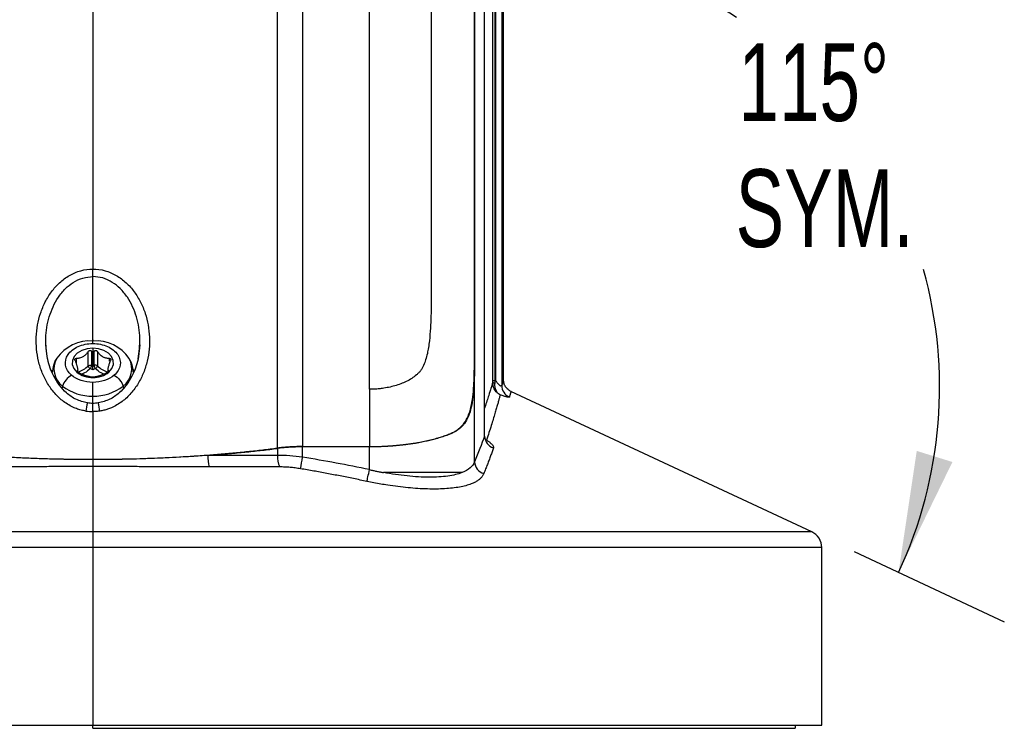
# Model space of a CAD drawing. Header units: millimetres. Extents: x 19 to 819, y 19 to 629.
# Tile 59 of 73: x 624 to 705, y 262 to 320. Entities that reach past the tile are written whole.
import ezdxf

# ---------------------------------------------------------------- set-up
doc = ezdxf.new("R2010")
doc.units = ezdxf.units.MM
doc.header["$LTSCALE"] = 3
doc.layers.add('DIMENSIONS', color=140, linetype='Continuous', lineweight=25)
doc.styles.add('SLDTEXTSTYLE0', font='TXT', dxfattribs={"width": 0.7})
doc.dimstyles.new('SLDDIMSTYLE4', dxfattribs={"dimtxt": 6.474023, "dimasz": 9.906, "dimexe": 0, "dimexo": 0.0625, "dimgap": 1.618506, "dimtad": 0, "dimtih": 1, "dimtoh": 1, "dimdec": 4, "dimlfac": 3, "dimzin": 12, "dimdsep": 46, "dimtxsty": 'SLDTEXTSTYLE0', "dimsah": 1, "dimcen": 0.09, "dimadec": 0, "dimazin": 3, "dimtfac": 1, "dimtdec": 0, "dimtofl": 0, "dimtmove": 0, "dimatfit": 3, "dimfxl": 0, "dimfrac": 2, "dimtolj": 1, "dimtzin": 12, "dimarcsym": 0})

# ---------------------------------------------------------------- blocks, each defined once
blk = doc.blocks.new('_D_6')
at = {"layer": 'DIMENSIONS'}
blk.add_line((692.363, 276.696), (704.627, 270.975), dxfattribs=at)
for start, end in [(57.59631, 90), (334.99, 15.58273)]:
    blk.add_arc((663.599, 290.115), 35.748, start, end, dxfattribs=at)
for points in [[(663.599, 325.863), (673.209, 323.018), (673.62, 326.038)], [(695.995, 275.002), (700.391, 284.009), (697.48, 284.914)]]:
    blk.add_solid(points, dxfattribs=at)
at = {"layer": 'DIMENSIONS', "char_height": 6.35, "attachment_point": 1, "style": 'SLDTEXTSTYLE0'}
for s, insert in [('115°', (682.929, 318.193)), ('SYM.', (682.694, 307.903))]:
    blk.add_mtext(s, dxfattribs=dict(at, insert=insert))

msp = doc.modelspace()

# ---------------------------------------------------------------- linework, layer by layer
for p, q in [((630.226422, 376.398982), (630.226422, 299.759516)), ((645.286625, 285.144239), (645.286625, 375.362844)), ((647.341215, 375.019696), (647.341215, 285.269135)), ((652.804749, 289.941367), (652.804749, 374.789021)), ((662.20587, 286.12094), (662.20587, 360.888836)), ((662.208545, 286.286625), (662.208545, 360.837415)), ((662.869071, 290.650599), (662.869071, 341.112076)), ((663.046049, 340.94115), (663.046049, 290.623267)), ((663.103611, 340.940904), (663.103611, 290.647333)), ((663.599185, 340.461185), (663.599185, 290.267576)), ((663.748552, 290.71219), (663.748552, 331.21633)), ((630.226422, 293.882705), (630.226422, 299.147141)), ((626.416915, 293.327318), (626.385142, 293.572182)), ((634.067702, 293.572166), (634.035912, 293.327174)), ((629.847167, 291.85207), (629.847167, 293.025594)), ((630.126389, 293.057462), (630.126389, 291.883938)), ((630.226422, 293.293209), (630.226422, 292.971525)), ((630.226422, 291.835494), (630.226422, 292.971524)), ((630.326452, 291.883937), (630.326455, 293.057462)), ((630.605677, 293.025594), (630.605677, 291.85207)), ((628.877409, 292.466954), (628.877409, 292.011744)), ((631.575433, 292.248016), (631.575435, 292.466954)), ((661.372049, 292.239578), (661.383194, 292.239578)), ((661.38316, 284.02478), (661.38316, 292.181254)), ((626.896101, 291.505799), (626.851387, 291.440018)), ((628.913169, 291.34087), (629.020049, 291.330324)), ((628.976141, 291.406859), (628.976141, 291.389841)), ((628.98864, 291.364708), (628.98864, 291.514713)), ((630.226422, 290.947862), (630.226422, 290.900061)), ((631.539675, 291.34087), (631.432795, 291.330324)), ((631.464204, 291.516396), (631.464204, 291.364708)), ((631.476703, 291.389842), (631.476703, 291.406859)), ((633.585992, 291.463303), (633.539849, 291.529495)), ((663.046049, 290.623267), (663.050377, 290.624179)), ((663.050378, 290.624179), (663.103611, 290.647333)), ((652.804749, 289.941367), (652.804749, 285.269135)), ((688.90999, 278.306918), (664.352549, 289.763459)), ((630.226422, 288.123617), (630.226422, 284.230908)), ((659.514339, 286.342766), (659.446759, 286.342766)), ((662.20587, 286.12094), (662.19377, 286.259742)), ((645.286625, 285.116071), (645.286625, 284.551497)), ((647.341215, 285.269135), (652.804749, 285.269135)), ((652.804749, 285.240911), (647.341215, 285.240911)), ((647.341215, 284.404828), (647.341215, 285.240911)), ((652.804749, 283.384909), (652.804749, 285.240911)), ((630.226422, 283.637935), (630.226422, 278.306918)), ((630.226422, 278.306918), (571.542854, 278.306918)), ((688.90999, 278.306918), (630.226422, 278.306918)), ((630.226422, 277.023087), (570.725121, 277.023087)), ((630.226422, 277.023087), (630.226422, 262.521304)), ((689.727723, 277.023087), (630.226422, 277.023087)), ((689.727723, 262.521304), (689.727723, 277.023087)), ((570.725121, 262.521304), (630.226422, 262.521304)), ((630.224272, 262.271032), (630.224418, 262.521304)), ((630.226422, 262.521304), (689.727723, 262.521304)), ((687.549353, 262.521304), (687.544989, 262.271304))]:
    msp.add_line(p, q)
at = {"flags": 128}
for points in [[(630.226422, 293.293209), (629.755631, 293.246235), (629.321903, 293.108509), (628.959477, 292.890904), (628.696963, 292.610598), (628.555085, 292.289718), (628.545044, 291.953596), (628.667631, 291.628766), (628.913169, 291.34087)], [(631.539675, 291.34087), (631.785214, 291.628766), (631.9078, 291.953596), (631.897759, 292.289718), (631.755881, 292.610598), (631.493367, 292.890904), (631.130941, 293.108509), (630.697213, 293.246235), (630.226422, 293.293209)], [(627.757712, 290.210911), (627.693298, 289.983285), (627.689895, 289.968884)], [(632.695132, 290.210911), (632.759546, 289.983285), (632.762953, 289.96887)], [(652.603146, 282.42479), (652.617524, 282.493024), (652.635975, 282.580715), (652.658095, 282.685955), (652.683405, 282.806456), (652.711354, 282.939596), (652.741334, 283.08248), (652.772693, 283.232002), (652.804749, 283.384909)], [(630.224272, 262.271304), (633.685141, 262.271304), (637.133394, 262.271304), (640.556446, 262.271304), (643.941807, 262.271304), (647.277123, 262.271304), (650.550223, 262.271304), (653.749163, 262.271304), (656.862269, 262.271304), (659.878181, 262.271304), (662.785893, 262.271304), (665.574795, 262.271304), (668.23471, 262.271304), (670.75593, 262.271304), (673.129256, 262.271304), (675.346027, 262.271304), (677.398154, 262.271304), (679.278148, 262.271304), (680.979148, 262.271304), (682.494947, 262.271304), (683.820015, 262.271304), (684.949515, 262.271304), (685.879326, 262.271304), (686.606055, 262.271304), (687.127049, 262.271304), (687.440408, 262.271304), (687.544989, 262.271304)]]:
    msp.add_lwpolyline(points, dxfattribs=at)
for centre, radius, start, end in [((629.990048, 290.576749), 3.314396, 85.91033682, 144.88767335), ((630.506013, 290.672524), 3.222333, 33.67521823, 94.97762164), ((628.809481, 291.619178), 1.757679, 150.55893326, 233.24568373), ((628.235048, 293.544586), 2.337421, 289.89537684, 313.6063362), ((630.134993, 291.889484), 0.290247, 187.40628535, 244.34119614), ((630.441986, 291.657017), 0.254638, 49.99610913, 116.98239912), ((630.317851, 291.889484), 0.290248, 295.6586957, 352.59370785), ((632.241566, 293.58353), 2.382034, 226.62572379, 249.64294811), ((631.643247, 291.619432), 1.757952, 306.75241342, 28.53723584), ((630.174107, 292.920826), 2.021441, 231.40716923, 271.4829743), ((630.278737, 292.920826), 2.021441, 268.51702537, 308.59283075), ((630.129025, 293.182032), 3.801406, 231.40591382, 271.46815201), ((630.323819, 293.182032), 3.801406, 268.53184768, 308.59408927), ((662.999698, 290.65373), 0.188307, 225.84919291, 279.32056938), ((664.660133, 290.277081), 1.06099, 180.5132942, 245.84767953), ((636.614486, 287.291802), 7.004928, 167.33567757, 172.83416791), ((624.631832, 287.420724), 6.201637, 6.89849311, 13.08890776), ((663.268259, 286.170146), 1.063527, 182.65184075, 251.38077395), ((642.480374, 284.442601), 2.870763, 177.82981567, 196.98443999), ((647.174455, 284.450839), 1.890511, 176.94797481, 206.61404365), ((413.217552, 323.379035), 237.345483, 350.31656719, 350.54872729), ((662.452155, 284.088048), 1.070865, 183.38705805, 253.12030417), ((688.311056, 277.023087), 1.416667, 360, 64.99)]:
    msp.add_arc(centre, radius, start, end)
for points, knots in [([(661.372049, 292.239578), (661.372012, 292.553186), (661.37194, 293.178455), (661.371834, 294.111848), (661.371731, 295.038004), (661.37163, 295.956593), (661.371531, 296.867423), (661.371434, 297.770273), (661.37134, 298.664939), (661.371248, 299.551223), (661.371159, 300.428937), (661.371072, 301.297899), (661.370987, 302.157935), (661.370905, 303.00888), (661.370825, 303.850576), (661.370747, 304.682874), (661.370672, 305.505632), (661.370599, 306.318717), (661.370529, 307.122002), (661.370461, 307.915371), (661.370395, 308.698712), (661.370332, 309.471924), (661.370271, 310.234911), (661.370213, 310.987586), (661.370157, 311.729869), (661.370104, 312.461686), (661.370052, 313.182972), (661.370004, 313.893667), (661.369957, 314.59372), (661.369914, 315.283084), (661.369872, 315.961721), (661.369833, 316.629597), (661.369797, 317.286685), (661.369762, 317.932964), (661.369731, 318.568418), (661.369701, 319.193041), (661.369638, 320.677054), (661.369518, 323.004548), (661.369179, 325.894619), (661.368988, 328.958661), (661.368984, 332.934104), (661.368941, 337.884912), (661.368717, 342.293481), (661.368599, 345.601802), (661.36893, 347.638671), (661.368976, 349.916911), (661.368961, 352.036463), (661.369035, 354.338128), (661.369268, 356.281465), (661.36952, 358.066102), (661.369651, 359.337045), (661.369728, 360.18304), (661.369793, 360.742432), (661.369865, 361.295397), (661.369947, 361.839989), (661.370038, 362.374239), (661.370138, 362.896141), (661.370248, 363.403672), (661.370366, 363.894788), (661.370494, 364.367439), (661.370631, 364.81957), (661.370777, 365.249136), (661.370931, 365.654099), (661.371095, 366.032466), (661.371268, 366.382194), (661.37145, 366.70159), (661.37164, 366.987845), (661.37184, 367.242641), (661.371979, 367.380622), (661.372049, 367.450047)], [0, 0, 0, 0, 0.008234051, 0.016416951, 0.024547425, 0.032624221, 0.040646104, 0.04861186, 0.056520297, 0.064370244, 0.07216055, 0.079890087, 0.08755775, 0.095162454, 0.102703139, 0.110178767, 0.117588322, 0.124930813, 0.132205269, 0.139410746, 0.14654632, 0.153611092, 0.160604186, 0.167524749, 0.174371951, 0.181144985, 0.187843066, 0.194465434, 0.201011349, 0.207480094, 0.213870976, 0.220183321, 0.226416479, 0.232569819, 0.238642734, 0.244634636, 0.250544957, 0.281512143, 0.312674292, 0.33692786, 0.37515653, 0.437502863, 0.500073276, 0.531156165, 0.56221078, 0.580526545, 0.624703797, 0.653969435, 0.687415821, 0.721097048, 0.749628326, 0.761164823, 0.77301029, 0.785160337, 0.797610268, 0.810355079, 0.823389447, 0.836707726, 0.850303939, 0.864171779, 0.878304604, 0.892695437, 0.907336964, 0.922221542, 0.937341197, 0.952687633, 0.96825224, 0.9840261, 1, 1, 1, 1]), ([(661.383194, 367.450047), (661.383193, 367.418852), (661.38319, 367.356829), (661.383186, 367.253784), (661.383182, 367.144445), (661.383179, 367.028362), (661.383176, 366.90603), (661.383173, 366.777694), (661.383171, 366.643656), (661.383168, 366.504203), (661.383166, 366.359617), (661.383164, 366.21018), (661.383163, 366.056166), (661.383162, 365.897848), (661.383161, 365.735493), (661.38316, 365.569367), (661.383159, 365.39973), (661.383159, 365.226836), (661.383159, 365.05094), (661.383159, 364.872287), (661.38316, 364.691123), (661.383161, 364.507687), (661.383162, 364.322216), (661.383163, 364.134939), (661.383165, 363.946085), (661.383167, 363.755878), (661.383169, 363.564536), (661.383171, 363.372274), (661.383174, 363.179304), (661.383177, 362.985831), (661.38318, 362.79206), (661.383183, 362.598187), (661.383187, 362.404409), (661.383191, 362.210915), (661.383195, 362.017892), (661.383199, 361.825521), (661.383204, 361.633982), (661.383209, 361.443449), (661.383214, 361.254091), (661.38322, 361.066075), (661.383225, 360.879564), (661.383231, 360.694716), (661.383238, 360.511686), (661.383244, 360.330624), (661.383251, 360.151677), (661.383258, 359.974987), (661.383265, 359.800698), (661.383286, 359.404668), (661.383217, 358.283599), (661.383167, 356.60197), (661.383139, 354.435341), (661.383256, 351.76066), (661.383356, 348.03671), (661.383189, 343.9782), (661.383069, 340.513481), (661.383336, 338.137041), (661.383334, 335.362704), (661.383223, 332.581589), (661.383172, 329.260488), (661.383244, 326.148946), (661.383312, 322.915658), (661.38329, 320.503407), (661.383255, 318.929832), (661.383241, 318.082268), (661.383227, 317.186165), (661.383215, 316.240955), (661.383204, 315.246081), (661.383194, 314.200994), (661.383185, 313.105161), (661.383178, 311.958069), (661.383171, 310.75923), (661.383166, 309.508191), (661.383163, 308.204535), (661.38316, 306.847892), (661.383159, 305.437944), (661.383159, 303.974431), (661.38316, 302.457161), (661.383163, 300.886018), (661.383166, 299.260959), (661.383171, 297.582066), (661.383178, 295.849395), (661.383185, 294.063583), (661.383191, 292.85292), (661.383194, 292.239578)], [0, 0, 0, 0, 0.007395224, 0.014703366, 0.021924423, 0.029058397, 0.036105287, 0.043065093, 0.049937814, 0.05672345, 0.063422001, 0.070033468, 0.076557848, 0.082995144, 0.089345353, 0.095608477, 0.101784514, 0.107873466, 0.11387533, 0.119790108, 0.1256178, 0.131358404, 0.137011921, 0.142578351, 0.148057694, 0.153449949, 0.158755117, 0.163973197, 0.169104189, 0.174148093, 0.179104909, 0.183974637, 0.188757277, 0.193452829, 0.198061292, 0.202582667, 0.207016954, 0.211364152, 0.215624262, 0.219797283, 0.223883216, 0.22788206, 0.231793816, 0.235618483, 0.239356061, 0.243006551, 0.246569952, 0.250046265, 0.267051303, 0.312760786, 0.341442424, 0.375041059, 0.437551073, 0.500061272, 0.531411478, 0.562761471, 0.582584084, 0.62503336, 0.653514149, 0.687328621, 0.720485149, 0.750092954, 0.757784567, 0.765897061, 0.774430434, 0.783384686, 0.792759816, 0.802555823, 0.812772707, 0.823410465, 0.834469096, 0.845948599, 0.857848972, 0.870170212, 0.882912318, 0.896075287, 0.909659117, 0.923663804, 0.938089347, 0.952935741, 0.968202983, 0.983891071, 1, 1, 1, 1]), ([(657.841433, 347.040659), (657.841433, 346.829196), (657.841432, 346.408554), (657.841432, 345.77327), (657.841431, 345.139482), (657.84143, 344.506912), (657.84143, 343.875982), (657.841429, 343.24692), (657.841429, 342.62), (657.841428, 341.995471), (657.841428, 341.373584), (657.841428, 340.754579), (657.841427, 340.138691), (657.841427, 339.526148), (657.841427, 338.917172), (657.841427, 338.311979), (657.841426, 337.710777), (657.841426, 337.113768), (657.841426, 336.521148), (657.841426, 335.933108), (657.841426, 335.34983), (657.841426, 334.771493), (657.841426, 334.198269), (657.841426, 333.630322), (657.841426, 333.067812), (657.841426, 332.510895), (657.841427, 331.959718), (657.841427, 331.414424), (657.841427, 330.875152), (657.841427, 330.342034), (657.841428, 329.815197), (657.841428, 329.294764), (657.841429, 328.780851), (657.841429, 328.273573), (657.84143, 327.773036), (657.84143, 327.279344), (657.841431, 326.792597), (657.841431, 326.312888), (657.841432, 325.840309), (657.841433, 325.374947), (657.841433, 324.916883), (657.841434, 324.466197), (657.841435, 324.022964), (657.841436, 323.587255), (657.841437, 323.159138), (657.841437, 322.73868), (657.841438, 322.32594), (657.841439, 321.920977), (657.84144, 321.523848), (657.841441, 321.134605), (657.841442, 320.753297), (657.841444, 320.379972), (657.841445, 320.014674), (657.841446, 319.657446), (657.841452, 318.11297), (657.84146, 315.360921), (657.841479, 311.359382), (657.841471, 307.34073), (657.841544, 303.953957), (657.84142, 301.219398), (657.841801, 299.324313), (657.840966, 297.931422), (657.842315, 296.852194), (657.832006, 295.961439), (657.790402, 294.91354), (657.718227, 294.06129), (657.626658, 293.372097), (657.532016, 292.851275), (657.406468, 292.364214), (657.258502, 291.959445), (657.112941, 291.666315), (656.984814, 291.461172), (656.82572, 291.279097), (656.589031, 291.063731), (656.253161, 290.817166), (655.822672, 290.578685), (655.356332, 290.378693), (654.873801, 290.220422), (654.37125, 290.096741), (653.914898, 290.018027), (653.507783, 289.971372), (653.156112, 289.946078), (652.92164, 289.942934), (652.804749, 289.941367)], [0, 0, 0, 0, 0.013231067, 0.026319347, 0.039264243, 0.052065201, 0.064721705, 0.077233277, 0.089599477, 0.101819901, 0.11389418, 0.12582198, 0.137602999, 0.149236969, 0.160723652, 0.17206284, 0.183254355, 0.194298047, 0.205193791, 0.215941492, 0.226541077, 0.236992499, 0.247295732, 0.257450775, 0.267457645, 0.277316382, 0.287027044, 0.296589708, 0.306004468, 0.315271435, 0.324390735, 0.333362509, 0.342186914, 0.350864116, 0.359394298, 0.367777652, 0.376014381, 0.384104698, 0.392048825, 0.399846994, 0.407499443, 0.415006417, 0.42236817, 0.429584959, 0.436657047, 0.443584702, 0.450368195, 0.457007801, 0.463503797, 0.469856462, 0.476066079, 0.482132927, 0.488057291, 0.493839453, 0.499479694, 0.562915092, 0.62571492, 0.687820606, 0.749177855, 0.780682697, 0.811966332, 0.834796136, 0.843389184, 0.860450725, 0.874805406, 0.890536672, 0.898997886, 0.906259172, 0.91457799, 0.921989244, 0.926126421, 0.929855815, 0.933358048, 0.937652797, 0.945207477, 0.953236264, 0.960887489, 0.968837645, 0.976543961, 0.984338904, 0.98959817, 0.994814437, 1, 1, 1, 1]), ([(629.664271, 288.165607), (629.598742, 288.176552), (629.467592, 288.198458), (629.273124, 288.244392), (629.080424, 288.299877), (628.88964, 288.365863), (628.611956, 288.477863), (628.254524, 288.658894), (627.840626, 288.934016), (627.45637, 289.254837), (626.993292, 289.730547), (626.507591, 290.401356), (626.066991, 291.291968), (625.771797, 292.236641), (625.610451, 293.218151), (625.586965, 294.208162), (625.692791, 295.191251), (625.936557, 296.155318), (626.311839, 297.069997), (626.831977, 297.919517), (627.489822, 298.664539), (628.294905, 299.266292), (629.221298, 299.665433), (629.891889, 299.759564), (630.225988, 299.759516), (630.226422, 299.759516)], [0, 0, 0, 0, 0.012504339, 0.025025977, 0.037599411, 0.050258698, 0.06303719, 0.094004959, 0.125600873, 0.156623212, 0.188369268, 0.250893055, 0.312394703, 0.37579516, 0.437718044, 0.500307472, 0.562860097, 0.624421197, 0.687938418, 0.74913954, 0.811828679, 0.874447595, 0.93711857, 0.999918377, 1, 1, 1, 1]), ([(626.533474, 292.429032), (626.455453, 292.985919), (626.294939, 294.131615), (626.598149, 295.870735), (627.208381, 297.24574), (627.948957, 298.156116), (628.625685, 298.701725), (629.390088, 299.073906), (629.952844, 299.123185), (630.226422, 299.147141)], [0, 0, 0, 0, 0.194566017, 0.400285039, 0.604454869, 0.710481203, 0.80504048, 0.905222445, 1, 1, 1, 1]), ([(630.226422, 299.14719), (630.226417, 299.224458), (630.22642, 299.323593), (630.226425, 299.539306), (630.226427, 299.654625), (630.226422, 299.759518)], [0, 0, 0, 0, 0.5, 0.5, 1, 1, 1, 1]), ([(630.226422, 299.759516), (630.226856, 299.759516), (630.561149, 299.759564), (631.232128, 299.665322), (632.158767, 299.265827), (632.963803, 298.663803), (633.621427, 297.91874), (634.141395, 297.069214), (634.516522, 296.154597), (634.760168, 295.190552), (634.8659, 294.207574), (634.842344, 293.217606), (634.680944, 292.236221), (634.385704, 291.291607), (633.945093, 290.401093), (633.459397, 289.730365), (632.996339, 289.254717), (632.612138, 288.933946), (632.198219, 288.658882), (631.800834, 288.457444), (631.438016, 288.318466), (631.11641, 288.223784), (630.897661, 288.184966), (630.788573, 288.165607)], [0, 0, 0, 0, 0.000081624, 0.062918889, 0.125625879, 0.188240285, 0.250924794, 0.312116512, 0.375635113, 0.437184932, 0.499740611, 0.562318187, 0.624244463, 0.687634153, 0.749137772, 0.811657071, 0.843394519, 0.874420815, 0.906008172, 0.936979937, 0.958200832, 0.979155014, 1, 1, 1, 1]), ([(633.919261, 292.428189), (633.997322, 292.98504), (634.157919, 294.130675), (633.854978, 295.869743), (633.24421, 297.246594), (632.501023, 298.159559), (631.821505, 298.705387), (631.05772, 299.07476), (630.498197, 299.123477), (630.226422, 299.147141)], [0, 0, 0, 0, 0.194536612, 0.400228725, 0.604361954, 0.711060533, 0.806169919, 0.905851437, 1, 1, 1, 1]), ([(628.485877, 291.094727), (628.219574, 291.325808), (628.048182, 291.610956), (627.947241, 292.20289), (628.017861, 292.508696), (628.379891, 293.047211), (628.670701, 293.279029), (629.383715, 293.597443), (629.804739, 293.683512), (630.226422, 293.683377)], [0, 0, 0, 0, 0.25, 0.25, 0.5, 0.5, 0.75, 0.75, 1, 1, 1, 1]), ([(630.226422, 293.683377), (630.226476, 293.827029), (630.226511, 293.925185), (630.226515, 293.995933), (630.226484, 293.968363), (630.226422, 293.882705)], [0, 0, 0, 0, 0.5, 0.5, 1, 1, 1, 1]), ([(630.226422, 293.683377), (630.648106, 293.683512), (631.069129, 293.597443), (631.782144, 293.279029), (632.072953, 293.047211), (632.434983, 292.508696), (632.505603, 292.20289), (632.404662, 291.610956), (632.23327, 291.325808), (631.966967, 291.094726)], [0, 0, 0, 0, 0.25, 0.25, 0.5, 0.5, 0.75, 0.75, 1, 1, 1, 1]), ([(629.779972, 288.827563), (629.461944, 288.907625), (628.841198, 289.063896), (627.839814, 289.774922), (627.009212, 290.897906), (626.523442, 292.208805), (626.446882, 293.01267), (626.416915, 293.327318)], [0, 0, 0, 0, 0.1612416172, 0.3147213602, 0.5985674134, 0.842871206, 1, 1, 1, 1]), ([(629.847167, 293.025594), (629.824897, 292.992407), (629.781461, 292.92768), (629.710847, 292.839454), (629.638862, 292.761066), (629.565455, 292.692839), (629.491139, 292.634568), (629.399521, 292.575476), (629.286082, 292.521733), (629.153157, 292.483628), (629.015896, 292.464622), (628.924985, 292.466153), (628.877409, 292.466954)], [0, 0, 0, 0, 0.093470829, 0.18230515, 0.266857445, 0.34753866, 0.424821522, 0.499243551, 0.6215175, 0.749229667, 0.868763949, 1, 1, 1, 1]), ([(629.847167, 293.025594), (629.855398, 293.037005), (629.871355, 293.059124), (629.902821, 293.084703), (629.938358, 293.102235), (629.98949, 293.113779), (630.060051, 293.107616), (630.103877, 293.074482), (630.126389, 293.057462)], [0, 0, 0, 0, 0.132607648, 0.257051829, 0.378111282, 0.500823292, 0.743586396, 1, 1, 1, 1]), ([(630.226422, 292.971524), (630.209713, 292.98511), (630.175614, 293.012835), (630.143014, 293.04239), (630.126389, 293.057462)], [0, 0, 0, 0, 0.490030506, 1, 1, 1, 1]), ([(630.326455, 293.057462), (630.30983, 293.04239), (630.27723, 293.012835), (630.243131, 292.98511), (630.226422, 292.971524)], [0, 0, 0, 0, 0.509969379, 1, 1, 1, 1]), ([(630.326455, 293.057462), (630.337535, 293.066699), (630.359009, 293.084601), (630.396547, 293.102337), (630.435871, 293.111299), (630.488569, 293.110866), (630.555042, 293.088945), (630.588494, 293.047092), (630.605677, 293.025594)], [0, 0, 0, 0, 0.132995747, 0.257772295, 0.379152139, 0.502218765, 0.74430826, 1, 1, 1, 1]), ([(631.575435, 292.466954), (631.54155, 292.466116), (631.475461, 292.464481), (631.378504, 292.472787), (631.286506, 292.488863), (631.199409, 292.513096), (631.11717, 292.54501), (631.022401, 292.593288), (630.914881, 292.666832), (630.802388, 292.770103), (630.697556, 292.890558), (630.637242, 292.979203), (630.605677, 293.025594)], [0, 0, 0, 0, 0.093470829, 0.18230515, 0.266857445, 0.34753866, 0.424821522, 0.499243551, 0.6215175, 0.749229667, 0.868763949, 1, 1, 1, 1]), ([(634.035912, 293.327174), (634.005948, 293.01257), (633.929389, 292.208752), (633.443629, 290.897899), (632.613029, 289.774919), (631.611646, 289.063896), (630.9909, 288.907626), (630.672872, 288.827563)], [0, 0, 0, 0, 0.157110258, 0.401419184, 0.685271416, 0.838754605, 1, 1, 1, 1]), ([(627.294706, 292.496614), (627.280085, 292.475924), (627.131316, 292.265413), (626.982896, 291.864491), (626.935257, 291.478104), (626.91604, 291.322236)], [0, 0, 0, 0, 0.061057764, 0.621231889, 1, 1, 1, 1]), ([(628.776828, 292.280032), (628.772048, 292.292852), (628.762783, 292.317702), (628.757739, 292.354068), (628.760458, 292.387218), (628.774573, 292.425399), (628.810736, 292.462806), (628.854783, 292.465547), (628.877409, 292.466954)], [0, 0, 0, 0, 0.1326076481, 0.2570518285, 0.3781112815, 0.5008232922, 0.7435863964, 1, 1, 1, 1]), ([(628.776828, 292.280032), (628.791676, 292.243815), (628.820635, 292.173178), (628.858443, 292.071558), (628.890935, 291.977048), (628.918128, 291.889953), (628.940409, 291.810439), (628.962025, 291.722769), (628.980106, 291.630096), (628.989358, 291.541502), (628.988892, 291.46627), (628.980522, 291.427269), (628.976141, 291.406859)], [0, 0, 0, 0, 0.09347083, 0.18230515, 0.266857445, 0.347538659, 0.424821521, 0.49924355, 0.621517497, 0.749229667, 0.868763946, 1, 1, 1, 1]), ([(629.847167, 291.85207), (629.877817, 291.881863), (629.925754, 291.902694), (630.029135, 291.914542), (630.083942, 291.905483), (630.126392, 291.883937)], [0, 0, 0, 0, 0.5, 0.5, 1, 1, 1, 1]), ([(630.009312, 291.627859), (630.039963, 291.657876), (630.070425, 291.70295), (630.113773, 291.79776), (630.126391, 291.846913), (630.126392, 291.883937)], [0, 0, 0, 0, 0.5, 0.5, 1, 1, 1, 1]), ([(630.226422, 291.528182), (630.225944, 291.537273), (630.224983, 291.55556), (630.22451, 291.587395), (630.225841, 291.617841), (630.226622, 291.648205), (630.226271, 291.696818), (630.226077, 291.768022), (630.226313, 291.81412), (630.226422, 291.835494)], [0, 0, 0, 0, 0.108921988, 0.21911633, 0.330604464, 0.405814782, 0.500359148, 0.768333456, 1, 1, 1, 1]), ([(630.326452, 291.883937), (630.326453, 291.846913), (630.339071, 291.79776), (630.382418, 291.702949), (630.41288, 291.657875), (630.443531, 291.627858)], [0, 0, 0, 0, 0.5, 0.5, 1, 1, 1, 1]), ([(631.476703, 291.406859), (631.473397, 291.421204), (631.466948, 291.449183), (631.463581, 291.498445), (631.464792, 291.551585), (631.470587, 291.609009), (631.480482, 291.670458), (631.497174, 291.75061), (631.524507, 291.856891), (631.565695, 291.989272), (631.615918, 292.132021), (631.65537, 292.229184), (631.676016, 292.280032)], [0, 0, 0, 0, 0.093470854, 0.182305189, 0.266857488, 0.347538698, 0.424821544, 0.499243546, 0.621517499, 0.749229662, 0.868763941, 1, 1, 1, 1]), ([(631.575435, 292.466954), (631.587193, 292.466867), (631.609983, 292.466699), (631.639907, 292.456893), (631.664136, 292.43991), (631.687328, 292.408495), (631.700439, 292.354084), (631.684304, 292.305161), (631.676016, 292.280032)], [0, 0, 0, 0, 0.132995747, 0.257772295, 0.379152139, 0.502218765, 0.74430826, 1, 1, 1, 1]), ([(633.535113, 291.317711), (633.529201, 291.41184), (633.50703, 291.764808), (633.373476, 292.159508), (633.202514, 292.413932), (633.1762, 292.453092)], [0, 0, 0, 0, 0.235291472, 0.882299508, 1, 1, 1, 1]), ([(659.446759, 286.342766), (659.49692, 286.364691), (659.596583, 286.408253), (659.737227, 286.481438), (659.870303, 286.559813), (659.995489, 286.643941), (660.113164, 286.733659), (660.223533, 286.828995), (660.326852, 286.929939), (660.423354, 287.036423), (660.623882, 287.286514), (660.876973, 287.734999), (661.106204, 288.468516), (661.248102, 289.306329), (661.313679, 290.077335), (661.345867, 290.723292), (661.361447, 291.218381), (661.370501, 291.724047), (661.371531, 292.067212), (661.372049, 292.239578)], [0, 0, 0, 0, 0.029066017, 0.057750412, 0.086080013, 0.114082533, 0.141786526, 0.169221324, 0.19641697, 0.223404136, 0.250194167, 0.375754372, 0.500104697, 0.62468384, 0.750304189, 0.812744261, 0.874883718, 0.93715626, 1, 1, 1, 1]), ([(661.38316, 292.181254), (661.382937, 292.09562), (661.382491, 291.924872), (661.380155, 291.671072), (661.376526, 291.420073), (661.371387, 291.171888), (661.364631, 290.92641), (661.356076, 290.683568), (661.345512, 290.443269), (661.319898, 289.96814), (661.263329, 289.283777), (661.127282, 288.457317), (660.906717, 287.732119), (660.643349, 287.25211), (660.395137, 286.949213), (660.211254, 286.769174), (660.003944, 286.607536), (659.773585, 286.46271), (659.601388, 286.38304), (659.514339, 286.342766)], [0, 0, 0, 0, 0.031521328, 0.062851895, 0.094044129, 0.125150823, 0.156224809, 0.187318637, 0.218484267, 0.249772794, 0.374968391, 0.499259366, 0.623355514, 0.748765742, 0.797365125, 0.8466439, 0.896731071, 0.94779576, 1, 1, 1, 1]), ([(628.485877, 291.094727), (628.32819, 291.003889), (628.170861, 290.868068), (627.912397, 290.554356), (627.811849, 290.377175), (627.757712, 290.210911)], [0, 0, 0, 0, 0.5, 0.5, 1, 1, 1, 1]), ([(630.226422, 290.509896), (629.894404, 290.509836), (629.562605, 290.562718), (628.96293, 290.764223), (628.695439, 290.912715), (628.485877, 291.094727)], [0, 0, 0, 0, 0.5, 0.5, 1, 1, 1, 1]), ([(629.020049, 291.330324), (629.012165, 291.337639), (628.996503, 291.352171), (628.981808, 291.372819), (628.974126, 291.391708), (628.975455, 291.401702), (628.976141, 291.406859)], [0, 0, 0, 0, 0.244996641, 0.486685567, 0.735162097, 1, 1, 1, 1]), ([(629.15478, 291.251806), (629.141741, 291.257371), (629.116469, 291.268158), (629.079989, 291.287601), (629.046852, 291.30847), (629.029024, 291.323006), (629.020049, 291.330324)], [0, 0, 0, 0, 0.264837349, 0.513313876, 0.755003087, 1, 1, 1, 1]), ([(629.15478, 291.251806), (629.194673, 291.235682), (629.272229, 291.204334), (629.388143, 291.159607), (629.499125, 291.118911), (629.605319, 291.082663), (629.763046, 291.033785), (629.982004, 290.981493), (630.142333, 290.959432), (630.226422, 290.947862)], [0, 0, 0, 0, 0.111449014, 0.216667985, 0.316146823, 0.410464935, 0.500301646, 0.737917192, 1, 1, 1, 1]), ([(630.009312, 291.627859), (629.866942, 291.498911), (629.672535, 291.32283), (629.40129, 291.213429), (629.328685, 291.184146)], [0, 0, 0, 0, 0.732327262, 1, 1, 1, 1]), ([(630.226422, 291.528182), (630.189364, 291.543844), (630.115249, 291.575169), (630.044624, 291.610296), (630.009312, 291.627859)], [0, 0, 0, 0, 0.499999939, 1, 1, 1, 1]), ([(630.443531, 291.627858), (630.408219, 291.610295), (630.337594, 291.575169), (630.26348, 291.543844), (630.226422, 291.528182)], [0, 0, 0, 0, 0.49999783, 1, 1, 1, 1]), ([(630.226422, 290.947862), (630.260382, 290.952183), (630.326739, 290.960627), (630.431174, 290.977875), (630.535537, 290.998352), (630.639948, 291.022521), (630.796226, 291.064643), (631.020912, 291.140837), (631.201574, 291.213172), (631.298063, 291.251806)], [0, 0, 0, 0, 0.108571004, 0.212149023, 0.311421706, 0.407169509, 0.500261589, 0.733096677, 1, 1, 1, 1]), ([(631.966967, 291.094726), (631.757405, 290.912714), (631.489914, 290.764223), (630.890239, 290.562718), (630.55844, 290.509836), (630.226422, 290.509896)], [0, 0, 0, 0, 0.5, 0.5, 1, 1, 1, 1]), ([(631.124075, 291.184116), (631.051762, 291.213279), (630.78053, 291.322662), (630.586114, 291.498731), (630.443531, 291.627858)], [0, 0, 0, 0, 0.266611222, 1, 1, 1, 1]), ([(631.432795, 291.330324), (631.42382, 291.323006), (631.405992, 291.30847), (631.372855, 291.287601), (631.336374, 291.268158), (631.311102, 291.257371), (631.298063, 291.251806)], [0, 0, 0, 0, 0.244996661, 0.486685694, 0.735162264, 1, 1, 1, 1]), ([(631.476703, 291.406859), (631.477389, 291.401702), (631.478718, 291.391708), (631.471036, 291.372819), (631.456341, 291.35217), (631.440679, 291.337639), (631.432795, 291.330324)], [0, 0, 0, 0, 0.2648380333, 0.5133146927, 0.7550036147, 1, 1, 1, 1]), ([(631.966967, 291.094726), (632.124654, 291.003889), (632.281983, 290.868068), (632.540447, 290.554356), (632.640996, 290.377176), (632.695132, 290.210911)], [0, 0, 0, 0, 0.5, 0.5, 1, 1, 1, 1]), ([(630.226422, 289.381874), (630.226484, 289.566231), (630.226515, 289.77707), (630.226511, 290.177438), (630.226476, 290.36606), (630.226422, 290.509896)], [0, 0, 0, 0, 0.5, 0.5, 1, 1, 1, 1]), ([(662.868533, 290.518619), (662.821601, 290.363326), (662.731757, 290.066048), (662.519276, 289.37876), (662.347979, 288.830766), (662.216235, 288.438693), (662.208545, 288.415806)], [0, 0, 0, 0, 0.308107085, 0.589810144, 0.976056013, 1, 1, 1, 1]), ([(662.868533, 290.518619), (662.868654, 290.540263), (662.868897, 290.583822), (662.869013, 290.628248), (662.869071, 290.650599)], [0, 0, 0, 0, 0.496888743, 1, 1, 1, 1]), ([(663.478148, 289.488341), (663.451153, 289.503263), (663.394319, 289.53468), (663.310923, 289.593939), (663.229568, 289.663615), (663.132995, 289.764641), (663.037904, 289.895296), (662.960401, 290.048836), (662.907373, 290.20229), (662.874365, 290.354948), (662.870381, 290.466752), (662.868533, 290.518618)], [0, 0, 0, 0, 0.075116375, 0.158149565, 0.24914082, 0.335787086, 0.498485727, 0.638279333, 0.746821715, 0.882550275, 1, 1, 1, 1]), ([(663.046049, 290.623267), (663.032975, 290.62339), (663.003774, 290.623663), (662.958116, 290.626329), (662.913341, 290.631812), (662.878042, 290.640342), (662.872084, 290.647155), (662.869071, 290.650599)], [0, 0, 0, 0, 0.144529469, 0.322813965, 0.532406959, 0.763602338, 1, 1, 1, 1]), ([(663.030195, 290.467908), (663.027421, 290.441412), (663.020915, 290.379269), (663.018927, 290.275062), (663.028522, 290.143144), (663.05778, 290.009911), (663.109061, 289.877324), (663.174689, 289.760791), (663.261833, 289.652823), (663.361434, 289.560027), (663.439132, 289.512313), (663.478152, 289.488351)], [0, 0, 0, 0, 0.062479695, 0.146538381, 0.251529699, 0.391647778, 0.49816423, 0.628635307, 0.752567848, 0.875739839, 1, 1, 1, 1]), ([(663.103611, 290.647333), (663.125484, 290.617362), (663.167271, 290.560104), (663.230974, 290.480533), (663.290582, 290.411016), (663.345657, 290.351793), (663.395659, 290.302919), (663.44981, 290.25636), (663.507091, 290.218613), (663.558575, 290.204372), (663.591563, 290.22006), (663.596555, 290.251178), (663.599185, 290.267576)], [0, 0, 0, 0, 0.118401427, 0.226199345, 0.323735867, 0.411479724, 0.490078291, 0.560431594, 0.669537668, 0.773071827, 0.88042111, 1, 1, 1, 1]), ([(663.742806, 290.698685), (663.744013, 290.707478), (663.747642, 290.733908), (663.705675, 290.608599), (663.635791, 290.384804), (663.599185, 290.267576)], [0, 0, 0, 0, 0.191868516, 0.576686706, 1, 1, 1, 1]), ([(664.361235, 289.759385), (664.275621, 289.80795), (664.101512, 289.906716), (663.903484, 290.143505), (663.772295, 290.422762), (663.756382, 290.621686), (663.748552, 290.719564)], [0, 0, 0, 0, 0.245715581, 0.499696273, 0.753831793, 1, 1, 1, 1]), ([(630.226503, 288.733534), (630.226501, 288.787111), (630.226492, 288.975676), (630.226451, 289.212406), (630.226422, 289.381874)], [0, 0, 0, 0, 0.28412745, 1, 1, 1, 1]), ([(663.478152, 289.488351), (663.468156, 289.452042), (663.44813, 289.379302), (663.414806, 289.259106), (663.379064, 289.130629), (663.340643, 288.993076), (663.299558, 288.846662), (663.25571, 288.69133), (663.208997, 288.527096), (663.159287, 288.353957), (663.10644, 288.171914), (663.025118, 287.895586), (662.908378, 287.506886), (662.745722, 286.982413), (662.563383, 286.412912), (662.425411, 286.00209), (662.35555, 285.794071)], [0, 0, 0, 0, 0.048606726, 0.097375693, 0.146350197, 0.195572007, 0.245081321, 0.294916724, 0.345115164, 0.395711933, 0.446740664, 0.498233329, 0.619310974, 0.743111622, 0.869925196, 1, 1, 1, 1]), ([(664.226015, 289.308969), (664.224183, 289.305408), (664.220552, 289.298348), (664.205189, 289.29218), (664.182586, 289.289435), (664.152084, 289.290407), (664.113896, 289.295017), (664.067978, 289.303297), (664.001747, 289.318023), (663.907997, 289.342887), (663.780018, 289.38218), (663.636779, 289.430196), (663.531237, 289.46889), (663.478153, 289.488351)], [0, 0, 0, 0, 0.073392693, 0.145491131, 0.216690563, 0.287401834, 0.358044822, 0.429041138, 0.500806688, 0.625034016, 0.75051176, 0.87451696, 1, 1, 1, 1]), ([(664.36124, 289.759405), (664.360419, 289.758789), (664.358777, 289.757558), (664.353338, 289.743956), (664.345783, 289.721747), (664.335862, 289.69007), (664.320856, 289.640268), (664.298253, 289.56355), (664.266228, 289.451747), (664.239443, 289.356645), (664.226015, 289.308969)], [0, 0, 0, 0, 0.099727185, 0.199376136, 0.299067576, 0.398921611, 0.499057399, 0.6654866, 0.832301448, 1, 1, 1, 1]), ([(630.229053, 288.793913), (630.153805, 288.795231), (630.003462, 288.797865), (629.854417, 288.817671), (629.779972, 288.827563)], [0, 0, 0, 0, 0.5005152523, 1, 1, 1, 1]), ([(630.672872, 288.827563), (630.598427, 288.817671), (630.449382, 288.797865), (630.299039, 288.795231), (630.223791, 288.793913)], [0, 0, 0, 0, 0.4994847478, 1, 1, 1, 1]), ([(630.226422, 288.123615), (630.22641, 288.203879), (630.226392, 288.29293), (630.226354, 288.470412), (630.226332, 288.558378), (630.226299, 288.700068), (630.226287, 288.752585), (630.226284, 288.801581), (630.226293, 288.79817), (630.226311, 288.773719)], [0, 0, 0, 0, 0.25, 0.25, 0.5, 0.5, 0.75, 0.75, 1, 1, 1, 1]), ([(630.788573, 288.165607), (630.742236, 288.159109), (630.649452, 288.146096), (630.462561, 288.128969), (630.321229, 288.123615), (630.226856, 288.123617), (630.226422, 288.123617)], [0, 0, 0, 0, 0.248802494, 0.49819629, 0.997694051, 1, 1, 1, 1]), ([(652.804749, 285.269135), (652.901637, 285.269456), (653.095421, 285.270099), (653.385798, 285.275298), (653.675591, 285.283595), (653.964519, 285.29529), (654.2523, 285.310296), (654.53865, 285.328626), (654.823283, 285.350265), (655.105912, 285.375202), (655.386249, 285.403424), (655.664007, 285.434916), (655.938892, 285.469658), (656.210616, 285.507638), (656.550679, 285.559828), (656.954686, 285.630109), (657.415077, 285.723196), (657.860495, 285.826791), (658.289208, 285.940659), (658.698296, 286.064632), (659.088292, 286.197997), (659.32693, 286.294372), (659.446759, 286.342766)], [0, 0, 0, 0, 0.038280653, 0.076565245, 0.114860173, 0.153171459, 0.191504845, 0.229865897, 0.268260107, 0.306692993, 0.345170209, 0.383697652, 0.422281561, 0.460928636, 0.499646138, 0.569532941, 0.639852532, 0.71066968, 0.782061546, 0.854096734, 0.926736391, 1, 1, 1, 1]), ([(659.514339, 286.342766), (659.45052, 286.315876), (659.323177, 286.262222), (659.122274, 286.184982), (658.915063, 286.110415), (658.701082, 286.038768), (658.48086, 285.970044), (658.254669, 285.904266), (658.022897, 285.841447), (657.7859, 285.781654), (657.54398, 285.724921), (657.297436, 285.671282), (657.046565, 285.620771), (656.791659, 285.573412), (656.453776, 285.515735), (656.027693, 285.451779), (655.508473, 285.387008), (654.979508, 285.333855), (654.442741, 285.292341), (653.900083, 285.262844), (653.353434, 285.244343), (652.98763, 285.242055), (652.804749, 285.240911)], [0, 0, 0, 0, 0.039458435, 0.07873356, 0.117830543, 0.156754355, 0.195509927, 0.234085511, 0.272473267, 0.310687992, 0.348743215, 0.386651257, 0.424423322, 0.462069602, 0.499599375, 0.571519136, 0.64322695, 0.714766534, 0.78617678, 0.857494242, 0.928755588, 1, 1, 1, 1]), ([(662.35555, 285.794071), (662.387995, 285.773898), (662.452506, 285.733788), (662.540335, 285.674082), (662.620525, 285.615309), (662.692452, 285.557469), (662.756164, 285.50057), (662.820399, 285.435761), (662.878581, 285.364572), (662.920606, 285.289866), (662.940995, 285.220955), (662.932773, 285.181724), (662.928699, 285.162283)], [0, 0, 0, 0, 0.084530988, 0.168073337, 0.251048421, 0.333893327, 0.417054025, 0.500978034, 0.626000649, 0.750690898, 0.876456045, 1, 1, 1, 1]), ([(615.166219, 285.144239), (615.383134, 285.117509), (615.817392, 285.063996), (616.473988, 284.988075), (617.135049, 284.915295), (617.800791, 284.846019), (618.471001, 284.780206), (619.145576, 284.71792), (619.824379, 284.659195), (620.507281, 284.60407), (621.194142, 284.552581), (621.884835, 284.50476), (623.603748, 284.395536), (626.379764, 284.269375), (628.942528, 284.230899), (630.225988, 284.230908), (630.226422, 284.230908)], [0, 0, 0, 0, 0.044998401, 0.090085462, 0.135262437, 0.18053061, 0.225891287, 0.271345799, 0.316895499, 0.362541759, 0.408285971, 0.454129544, 0.5000739, 0.749505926, 0.999915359, 1, 1, 1, 1]), ([(630.226422, 284.203125), (630.00067, 284.203464), (629.549464, 284.204142), (628.873208, 284.209665), (628.198007, 284.218488), (627.52386, 284.230935), (626.850768, 284.246917), (626.178731, 284.26646), (625.507748, 284.289556), (624.83782, 284.316207), (624.168947, 284.346412), (623.501132, 284.380176), (622.834361, 284.417477), (622.168688, 284.458399), (621.503911, 284.502628), (621.062199, 284.535075), (620.841174, 284.55131)], [0, 0, 0, 0, 0.0716009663, 0.1431072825, 0.2145358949, 0.2859038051, 0.3572280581, 0.4285257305, 0.4998139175, 0.5711097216, 0.6424302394, 0.7137925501, 0.7852137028, 0.8567107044, 0.9283005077, 1, 1, 1, 1]), ([(630.226422, 284.230908), (630.226856, 284.230908), (631.510414, 284.230899), (634.073423, 284.269383), (637.043839, 284.404394), (639.144075, 284.542816), (640.401548, 284.638898), (641.645451, 284.747061), (642.874684, 284.867358), (644.089604, 284.998466), (644.888102, 285.095707), (645.286625, 285.144239)], [0, 0, 0, 0, 0.000084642, 0.250516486, 0.499974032, 0.584119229, 0.667930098, 0.751415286, 0.83458324, 0.917442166, 1, 1, 1, 1]), ([(639.61167, 284.55131), (638.083112, 284.436615), (636.535947, 284.349733), (634.187311, 284.262127), (633.399873, 284.240065), (631.817282, 284.210553), (631.021066, 284.203117), (630.226422, 284.203125)], [0, 0, 0, 0, 0.5, 0.5, 0.75, 0.75, 1, 1, 1, 1]), ([(639.61167, 284.55131), (639.826663, 284.567778), (640.25638, 284.600691), (640.897695, 284.654221), (641.535902, 284.710723), (642.170633, 284.770465), (642.801759, 284.833336), (643.429117, 284.899303), (644.052463, 284.968397), (644.671934, 285.040301), (645.081849, 285.090829), (645.286625, 285.116071)], [0, 0, 0, 0, 0.111745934, 0.223351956, 0.334809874, 0.446111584, 0.557249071, 0.66821442, 0.778999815, 0.889597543, 1, 1, 1, 1]), ([(647.341215, 285.269135), (647.264635, 285.268838), (647.111234, 285.268243), (646.881102, 285.26345), (646.650898, 285.255804), (646.420932, 285.24502), (646.19152, 285.231162), (645.962961, 285.214223), (645.73565, 285.194125), (645.509625, 285.171128), (645.361067, 285.153215), (645.286625, 285.144239)], [0, 0, 0, 0, 0.109530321, 0.219405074, 0.329646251, 0.440275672, 0.551315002, 0.662785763, 0.774709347, 0.887107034, 1, 1, 1, 1]), ([(647.341215, 285.240911), (647.265187, 285.240613), (647.112637, 285.240015), (646.883443, 285.235217), (646.653555, 285.227571), (646.423433, 285.21679), (646.193549, 285.202942), (645.96436, 285.186017), (645.736422, 285.165937), (645.509929, 285.142966), (645.361135, 285.125045), (645.286625, 285.116071)], [0, 0, 0, 0, 0.10874313, 0.218193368, 0.328304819, 0.439028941, 0.550314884, 0.662109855, 0.774359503, 0.887008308, 1, 1, 1, 1]), ([(662.928699, 285.162283), (662.89077, 285.055481), (662.814368, 284.840345), (662.693121, 284.506848), (662.565692, 284.162668), (662.431281, 283.807035), (662.290215, 283.44062), (662.19112, 283.18969), (662.141215, 283.063319)], [0, 0, 0, 0, 0.160745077, 0.323798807, 0.489209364, 0.657020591, 0.827272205, 1, 1, 1, 1]), ([(630.226422, 284.203125), (630.226423, 284.082732), (630.226423, 283.967226), (630.226423, 283.772035), (630.226423, 283.692824), (630.226422, 283.637935)], [0, 0, 0, 0, 0.5, 0.5, 1, 1, 1, 1]), ([(661.38316, 284.02478), (661.31617, 283.841241), (661.197193, 283.673217), (660.860217, 283.379925), (660.642494, 283.253341), (660.372353, 283.146448)], [0, 0, 0, 0, 0.5, 0.5, 1, 1, 1, 1]), ([(630.226422, 283.637935), (629.970269, 283.637834), (629.447822, 283.637628), (628.649068, 283.635966), (627.762516, 283.633165), (626.689975, 283.628333), (625.415108, 283.621569), (624.170257, 283.6148), (622.963277, 283.608895), (621.865085, 283.604963), (621.085884, 283.60432), (620.718023, 283.604016)], [0, 0, 0, 0, 0.080330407, 0.163841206, 0.250537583, 0.358520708, 0.500633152, 0.651444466, 0.751001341, 0.882447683, 1, 1, 1, 1]), ([(639.734822, 283.604017), (639.55663, 283.604089), (639.18922, 283.60424), (638.61957, 283.605345), (638.015307, 283.607087), (637.286647, 283.609858), (636.284721, 283.614798), (635.043327, 283.62153), (633.771168, 283.628307), (632.562923, 283.633708), (631.417173, 283.637204), (630.615802, 283.637696), (630.226422, 283.637935)], [0, 0, 0, 0, 0.056994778, 0.117516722, 0.181563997, 0.249134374, 0.348636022, 0.498482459, 0.640539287, 0.748691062, 0.877890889, 1, 1, 1, 1]), ([(647.181372, 283.456491), (647.108764, 283.46831), (646.964284, 283.49183), (646.747957, 283.521606), (646.533446, 283.547056), (646.320572, 283.567806), (646.109218, 283.58398), (645.899327, 283.595442), (645.690521, 283.602611), (645.553152, 283.60349), (645.484254, 283.603932)], [0, 0, 0, 0, 0.127127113, 0.252967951, 0.377853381, 0.502123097, 0.626123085, 0.750202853, 0.874712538, 1, 1, 1, 1]), ([(652.603146, 282.42479), (652.237415, 282.501155), (651.508949, 282.653262), (650.418311, 282.869743), (649.334373, 283.07616), (648.256473, 283.27264), (647.538969, 283.395339), (647.181372, 283.456491)], [0, 0, 0, 0, 0.203072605, 0.404482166, 0.604352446, 0.802813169, 1, 1, 1, 1]), ([(662.141215, 283.063319), (662.127589, 283.031761), (662.100423, 282.968846), (662.046729, 282.878383), (661.98371, 282.791213), (661.910451, 282.707588), (661.827208, 282.627441), (661.733929, 282.550789), (661.630649, 282.477629), (661.51738, 282.407963), (661.394153, 282.341788), (661.260973, 282.279109), (661.034152, 282.185229), (660.683519, 282.071545), (660.168535, 281.956885), (659.589818, 281.872092), (658.746053, 281.800121), (657.553613, 281.785659), (656.236457, 281.87085), (655.13469, 281.993446), (654.390245, 282.098008), (653.732911, 282.205993), (653.167964, 282.308645), (652.791634, 282.38603), (652.603146, 282.42479)], [0, 0, 0, 0, 0.0232725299, 0.0463972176, 0.0693937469, 0.0922820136, 0.1150820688, 0.137814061, 0.1604981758, 0.1831545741, 0.20580333, 0.22846437, 0.251157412, 0.3137959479, 0.3764728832, 0.4388544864, 0.5012085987, 0.624510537, 0.7503986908, 0.8125107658, 0.8751247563, 0.916664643, 0.95826074, 1, 1, 1, 1]), ([(652.804749, 283.384909), (652.900717, 283.363056), (653.09234, 283.319422), (653.37995, 283.258269), (653.666772, 283.200145), (653.85749, 283.164329), (653.952706, 283.146448)], [0, 0, 0, 0, 0.251191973, 0.501565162, 0.751156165, 1, 1, 1, 1]), ([(660.372375, 283.146448), (659.709058, 283.146448), (658.762637, 283.146448), (656.540865, 283.146448), (655.267926, 283.146448), (653.952706, 283.146448)], [0, 0, 0, 0, 0.5, 0.5, 1, 1, 1, 1]), ([(660.372353, 283.146448), (660.20879, 283.081732), (660.026818, 283.024874), (659.633404, 282.928558), (659.421362, 282.888652), (658.739598, 282.793112), (658.218249, 282.762262), (657.104671, 282.767622), (656.509472, 282.802105), (655.247274, 282.932661), (654.603374, 283.026384), (653.95271, 283.146448)], [0, 0, 0, 0, 0.125, 0.125, 0.25, 0.25, 0.5, 0.5, 0.75, 0.75, 1, 1, 1, 1]), ([(630.226422, 278.306918), (630.22642, 278.193691), (630.226418, 278.010045), (630.226418, 277.558269), (630.226419, 277.290905), (630.226422, 277.023087)], [0, 0, 0, 0, 0.5, 0.5, 1, 1, 1, 1])]:
    msp.add_open_spline(points, degree=3, knots=knots)
for points in [[(630.126392, 291.883937), (630.159156, 291.867201), (630.192513, 291.851047), (630.226422, 291.835494)], [(630.226422, 291.835494), (630.260331, 291.851047), (630.293689, 291.867201), (630.326452, 291.883937)], [(661.383194, 292.239578), (661.383183, 292.220137), (661.383171, 292.200696), (661.38316, 292.181254)], [(663.050378, 290.624179), (663.042785, 290.571464), (663.035769, 290.51923), (663.030195, 290.467908)], [(629.664271, 288.165607), (629.849214, 288.137585), (630.037987, 288.123591), (630.226422, 288.123615)], [(662.20587, 286.12094), (661.960506, 285.461758), (661.686395, 284.758973), (661.38316, 284.02478)], [(645.286625, 284.551497), (643.416005, 284.551418), (641.524007, 284.551357), (639.61167, 284.55131)], [(647.341215, 284.404828), (646.643298, 284.500847), (645.956801, 284.550876), (645.286625, 284.551497)], [(652.804749, 283.384909), (650.99044, 283.760851), (649.169669, 284.102958), (647.341215, 284.404828)], [(645.484254, 283.603932), (643.603091, 283.60396), (641.681544, 283.603988), (639.734822, 283.604017)]]:
    msp.add_open_spline(points, degree=3)

# ---------------------------------------------------------------- dimensions: what is measured, and where the dimension line sits
at = {"layer": 'DIMENSIONS'}
dim = msp.add_angular_dim_2l(base=(699.226061, 287.177322), line1=((688.90999, 278.306918), (664.36124, 289.759405)), line2=((663.599185, 290.267576), (663.599185, 340.461185)), text='<>\\PSYM.', dimstyle='SLDDIMSTYLE4', dxfattribs=at)
dim.commit()
dim.dimension.update_dxf_attribs({"geometry": '_D_6', "text_midpoint": (693.301065, 310.007182), "dimtype": 162})

doc.saveas('drawing.dxf')
